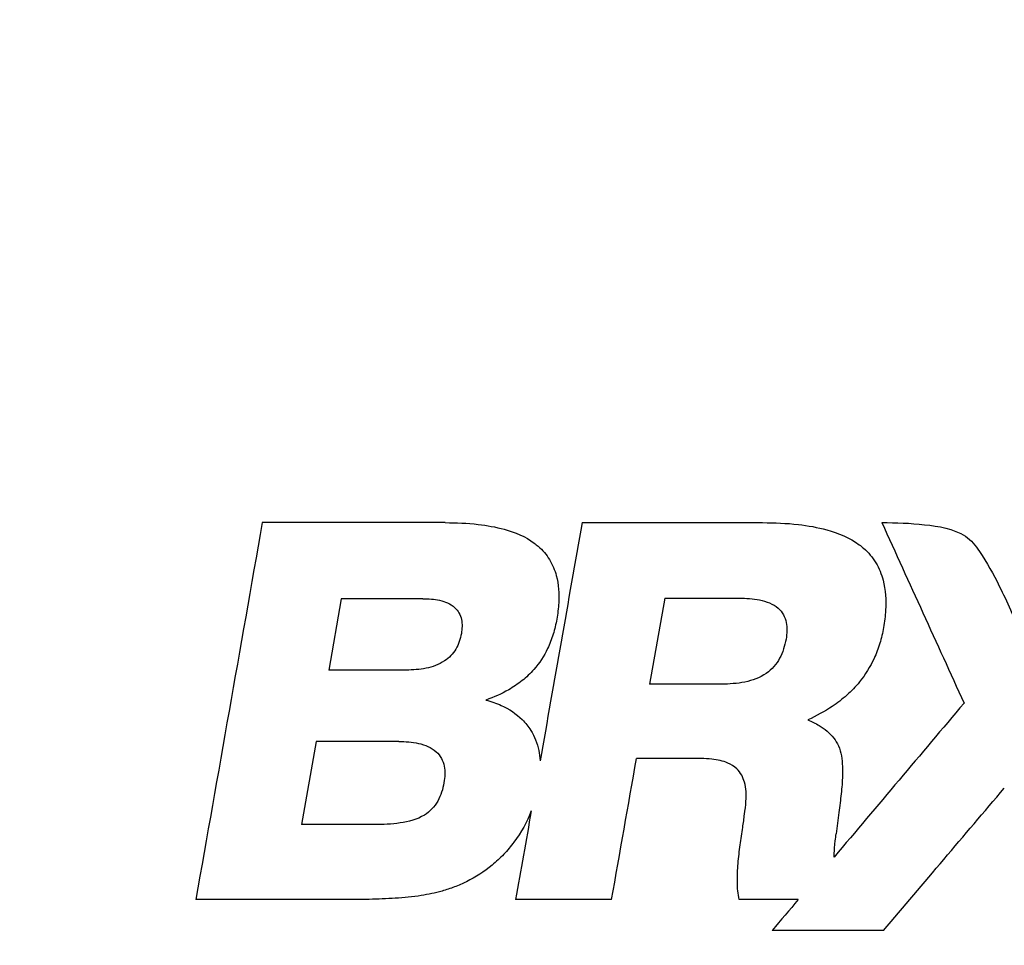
# Model space of a CAD drawing. Extents: x 909.4 to 931.4, y -8.5 to 8.5.
# Tile 10 of 31: x 920.69 to 921.199, y -1.521 to -1.043. Entities that reach past the tile are written whole.
import ezdxf

# ---------------------------------------------------------------- set-up
doc = ezdxf.new("R2010")
doc.units = 0
doc.header["$LTSCALE"] = 4
doc.header["$MEASUREMENT"] = 0
doc.layers.get('0').update_dxf_attribs({"linetype": 'CONTINUOUS'})
doc.layers.get('DEFPOINTS').update_dxf_attribs({"linetype": 'CONTINUOUS'})
doc.layers.add('DIMENSIONS', color=140, linetype='CONTINUOUS')
doc.styles.get("Standard").update_dxf_attribs({"font": 'romans.shx'})
doc.dimstyles.get("Standard").update_dxf_attribs({"dimtxt": 0.1875, "dimasz": 0.25, "dimexe": 0.0625, "dimexo": 0.0625, "dimgap": 0.0625, "dimtad": 0, "dimtih": 1, "dimtoh": 1, "dimzin": 0, "dimdsep": 46, "dimtxsty": 'Standard', "dimcen": 0, "dimadec": 0, "dimazin": 0, "dimtfac": 1, "dimtofl": 0, "dimtmove": 0, "dimatfit": 3, "dimfxl": 0, "dimtolj": 1, "dimtzin": 0, "dimarcsym": 0})

# ---------------------------------------------------------------- blocks, each defined once
blk = doc.blocks.new('*D3')
at = {"layer": 'DEFPOINTS', "color": 0}
for p in [(921.52455, 0.68985), (920.54081, -3.55627), (923.71909, -3.55627)]:
    blk.add_point(p, dxfattribs=at)
at = {"layer": 'DIMENSIONS', "color": 0, "lineweight": -2}
for p, q in [((921.58705, 0.68985), (923.78159, 0.68985)), ((923.71909, 0.43985), (923.71909, -1.0716)), ((923.71909, -3.30627), (923.71909, -1.79482)), ((920.60331, -3.55627), (923.78159, -3.55627))]:
    blk.add_line(p, q, dxfattribs=at)
at = {"layer": 'DIMENSIONS', "color": 0}
for points in [[(923.67743, 0.43985), (923.76076, 0.43985), (923.71909, 0.68985)], [(923.67743, -3.30627), (923.76076, -3.30627), (923.71909, -3.55627)]]:
    blk.add_solid(points, dxfattribs=at)
at = {"layer": 'DIMENSIONS', "color": 0, "char_height": 0.1875, "attachment_point": 5}
for s, insert in [('\\A1;4.25', (923.71909, -1.27696)), ('\\A1;[107.9]', (923.71909, -1.63857))]:
    blk.add_mtext(s, dxfattribs=dict(at, insert=insert))

msp = doc.modelspace()

# ---------------------------------------------------------------- linework, layer by layer
for p, q in [((920.90964, -1.30263), (920.81501, -1.30263)), ((920.98038, -1.30263), (921.07368, -1.30263)), ((920.85586, -1.34194), (920.84935, -1.37886)), ((920.89807, -1.34194), (920.85586, -1.34194)), ((921.02312, -1.34167), (921.01528, -1.38613)), ((921.02312, -1.34167), (921.06163, -1.34167)), ((920.88945, -1.37886), (920.84935, -1.37886)), ((921.05247, -1.38613), (921.01528, -1.38613)), ((920.84284, -1.41578), (920.83525, -1.45879)), ((920.88558, -1.41578), (920.84284, -1.41578)), ((921.04184, -1.42464), (921.00849, -1.42464)), ((920.87297, -1.45879), (920.83525, -1.45879)), ((920.85687, -1.49756), (920.78064, -1.49756)), ((920.99563, -1.49756), (920.946, -1.49756)), ((921.09211, -1.49756), (921.06154, -1.49756)), ((921.1362, -1.51352), (921.07864, -1.51352))]:
    msp.add_line(p, q)
for points in [[(920.81501, -1.30263), (920.80356, -1.36761), (920.7921, -1.43258), (920.78064, -1.49756)], [(920.98038, -1.30263), (920.97314, -1.34369), (920.9659, -1.38475), (920.95866, -1.42581)], [(921.13536, -1.30263), (921.14952, -1.33373), (921.16369, -1.36483), (921.17786, -1.39594)], [(921.17786, -1.39594), (921.15546, -1.42248), (921.13307, -1.44901), (921.11068, -1.47555)], [(920.99563, -1.49756), (920.99992, -1.47326), (921.0042, -1.44895), (921.00849, -1.42464)], [(921.1362, -1.51352), (921.15703, -1.48899), (921.17786, -1.46445), (921.19869, -1.43992)], [(920.95409, -1.45167), (920.95191, -1.45741), (920.94887, -1.46289), (920.94516, -1.46779)], [(920.95409, -1.45167), (920.9514, -1.46697), (920.9487, -1.48226), (920.946, -1.49756)], [(921.09211, -1.49756), (921.08762, -1.50288), (921.08313, -1.5082), (921.07864, -1.51352)]]:
    msp.add_open_spline(points, degree=3)
for points, knots in [([(920.90964, -1.30263), (920.91531, -1.30263), (920.921, -1.30288), (920.92664, -1.30353), (920.93118, -1.30406), (920.9357, -1.30485), (920.9401, -1.30607), (920.9456, -1.3076), (920.95106, -1.30984), (920.95565, -1.31323), (920.95635, -1.31375), (920.95704, -1.31429), (920.9577, -1.31487)], [0, 0, 0, 0, 0.336383, 0.336383, 0.336383, 0.607174, 0.607174, 0.607174, 0.948631, 0.948631, 0.948631, 1, 1, 1, 1]), ([(921.07368, -1.30263), (921.07986, -1.30263), (921.08606, -1.3029), (921.0922, -1.30361), (921.09715, -1.30418), (921.10208, -1.30504), (921.10688, -1.30636), (921.11282, -1.30801), (921.11873, -1.31042), (921.1237, -1.31408), (921.12447, -1.31464), (921.12521, -1.31524), (921.12593, -1.31586)], [0, 0, 0, 0, 0.337229, 0.337229, 0.337229, 0.608821, 0.608821, 0.608821, 0.948521, 0.948521, 0.948521, 1, 1, 1, 1]), ([(921.13536, -1.30263), (921.14275, -1.30261), (921.15011, -1.30284), (921.16471, -1.30452), (921.17231, -1.3056), (921.17863, -1.30969)], [0, 0, 0, 0, 0.5, 0.5, 1, 1, 1, 1]), ([(921.17863, -1.30969), (921.18161, -1.31161), (921.18379, -1.31461), (921.18582, -1.31751), (921.18976, -1.32316), (921.193, -1.32928), (921.19608, -1.33543), (921.19812, -1.33951), (921.20006, -1.34364), (921.20195, -1.34779), (921.20289, -1.34987), (921.20382, -1.35195), (921.20474, -1.35404), (921.20567, -1.35613), (921.2064, -1.35832), (921.20758, -1.36027)], [0, 0, 0, 0, 0.182037, 0.182037, 0.182037, 0.534062, 0.534062, 0.534062, 0.766974, 0.766974, 0.766974, 0.883485, 0.883485, 0.883485, 1, 1, 1, 1]), ([(920.9577, -1.31487), (920.95996, -1.31684), (920.96195, -1.31917), (920.96352, -1.32173), (920.96508, -1.32429), (920.96625, -1.32712), (920.96702, -1.33002), (920.96823, -1.33458), (920.96853, -1.33941), (920.96827, -1.34412), (920.96811, -1.34693), (920.96776, -1.34974), (920.96727, -1.35252)], [0, 0, 0, 0, 0.221506, 0.221506, 0.221506, 0.442725, 0.442725, 0.442725, 0.792624, 0.792624, 0.792624, 1, 1, 1, 1]), ([(921.12593, -1.31586), (921.1284, -1.31801), (921.13057, -1.32057), (921.13226, -1.32337), (921.13396, -1.32617), (921.13521, -1.32927), (921.13603, -1.33243), (921.13733, -1.33746), (921.13762, -1.34277), (921.13731, -1.34795), (921.13713, -1.35094), (921.13675, -1.35393), (921.13623, -1.35689)], [0, 0, 0, 0, 0.222142, 0.222142, 0.222142, 0.443878, 0.443878, 0.443878, 0.797283, 0.797283, 0.797283, 1, 1, 1, 1]), ([(920.89807, -1.34194), (920.90098, -1.34194), (920.90391, -1.34214), (920.90952, -1.34343), (920.91229, -1.34452), (920.91447, -1.3465)], [0, 0, 0, 0, 0.5, 0.5, 1, 1, 1, 1]), ([(921.06163, -1.34167), (921.06517, -1.34167), (921.06872, -1.34189), (921.07565, -1.34334), (921.07907, -1.34455), (921.08175, -1.3469)], [0, 0, 0, 0, 0.5, 0.5, 1, 1, 1, 1]), ([(920.91447, -1.3465), (920.91628, -1.34814), (920.91748, -1.35034), (920.91848, -1.3551), (920.91835, -1.35754), (920.91793, -1.35993)], [0, 0, 0, 0, 0.5, 0.5, 1, 1, 1, 1]), ([(921.08175, -1.3469), (921.08393, -1.34881), (921.08535, -1.35143), (921.0865, -1.35712), (921.08632, -1.36), (921.08582, -1.36284)], [0, 0, 0, 0, 0.5, 0.5, 1, 1, 1, 1]), ([(920.96727, -1.35252), (920.96681, -1.35515), (920.9662, -1.35776), (920.96541, -1.36031), (920.96463, -1.36287), (920.96367, -1.36538), (920.96252, -1.36779), (920.96067, -1.37165), (920.9583, -1.37531), (920.95547, -1.37852)], [0, 0, 0, 0, 0.276582, 0.276582, 0.276582, 0.553542, 0.553542, 0.553542, 1, 1, 1, 1]), ([(921.13623, -1.35689), (921.13575, -1.35963), (921.13511, -1.36234), (921.13431, -1.36501), (921.1335, -1.36767), (921.13252, -1.37029), (921.13136, -1.37282), (921.12937, -1.37717), (921.12682, -1.3813), (921.1238, -1.38501)], [0, 0, 0, 0, 0.268093, 0.268093, 0.268093, 0.536418, 0.536418, 0.536418, 1, 1, 1, 1]), ([(920.91793, -1.35993), (920.91743, -1.36277), (920.91651, -1.36554), (920.91362, -1.37043), (920.9116, -1.37256), (920.9092, -1.37416)], [0, 0, 0, 0, 0.5, 0.5, 1, 1, 1, 1]), ([(921.08582, -1.36284), (921.08521, -1.36631), (921.08417, -1.36972), (921.08087, -1.37583), (921.07853, -1.37857), (921.07561, -1.38058)], [0, 0, 0, 0, 0.5, 0.5, 1, 1, 1, 1]), ([(920.9092, -1.37416), (920.90632, -1.37608), (920.90302, -1.37723), (920.89633, -1.37861), (920.89288, -1.37886), (920.88945, -1.37886)], [0, 0, 0, 0, 0.5, 0.5, 1, 1, 1, 1]), ([(920.95547, -1.37852), (920.95362, -1.38063), (920.95157, -1.38257), (920.94938, -1.38431), (920.94719, -1.38606), (920.94485, -1.38763), (920.94242, -1.38902), (920.93868, -1.39116), (920.93471, -1.39291), (920.93065, -1.39434)], [0, 0, 0, 0, 0.282819, 0.282819, 0.282819, 0.565175, 0.565175, 0.565175, 1, 1, 1, 1]), ([(921.07561, -1.38058), (921.07226, -1.38289), (921.06847, -1.38421), (921.06056, -1.38585), (921.05651, -1.38613), (921.05247, -1.38613)], [0, 0, 0, 0, 0.5, 0.5, 1, 1, 1, 1]), ([(921.1238, -1.38501), (921.1218, -1.38746), (921.11959, -1.38974), (921.11722, -1.39184), (921.11486, -1.39394), (921.11235, -1.39586), (921.10973, -1.39762), (921.10573, -1.40031), (921.10148, -1.40264), (921.09711, -1.40466)], [0, 0, 0, 0, 0.283804, 0.283804, 0.283804, 0.567145, 0.567145, 0.567145, 1, 1, 1, 1]), ([(920.93065, -1.39434), (920.93335, -1.39507), (920.93602, -1.39598), (920.93857, -1.39714), (920.94254, -1.39893), (920.94633, -1.40137), (920.94941, -1.40446), (920.95109, -1.40613), (920.95258, -1.40801), (920.95382, -1.41002)], [0, 0, 0, 0, 0.292423, 0.292423, 0.292423, 0.753079, 0.753079, 0.753079, 1, 1, 1, 1]), ([(921.09711, -1.40466), (921.09911, -1.40548), (921.10106, -1.40642), (921.10292, -1.40753), (921.10577, -1.40923), (921.10846, -1.41138), (921.11049, -1.414), (921.11144, -1.41522), (921.11225, -1.41655), (921.11289, -1.41796)], [0, 0, 0, 0, 0.306134, 0.306134, 0.306134, 0.782129, 0.782129, 0.782129, 1, 1, 1, 1]), ([(920.95382, -1.41002), (920.95576, -1.41318), (920.95717, -1.41673), (920.95795, -1.42036), (920.95834, -1.42215), (920.95857, -1.42398), (920.95866, -1.42581)], [0, 0, 0, 0, 0.671732, 0.671732, 0.671732, 1, 1, 1, 1]), ([(920.88558, -1.41578), (920.88901, -1.41578), (920.89245, -1.41602), (920.89915, -1.41753), (920.90239, -1.4188), (920.90495, -1.42114)], [0, 0, 0, 0, 0.5, 0.5, 1, 1, 1, 1]), ([(921.11289, -1.41796), (921.1144, -1.42129), (921.11483, -1.42509), (921.11499, -1.42874), (921.11512, -1.43187), (921.11501, -1.435), (921.11478, -1.43812), (921.11455, -1.44127), (921.1142, -1.44441), (921.11376, -1.44754)], [0, 0, 0, 0, 0.370401, 0.370401, 0.370401, 0.683833, 0.683833, 0.683833, 1, 1, 1, 1]), ([(920.90495, -1.42114), (920.90709, -1.42309), (920.90848, -1.42571), (920.90962, -1.43137), (920.90945, -1.43425), (920.90895, -1.43708)], [0, 0, 0, 0, 0.5, 0.5, 1, 1, 1, 1]), ([(921.06036, -1.42994), (921.05903, -1.42867), (921.05742, -1.42768), (921.05573, -1.42695), (921.05315, -1.42583), (921.05032, -1.42525), (921.04752, -1.42494), (921.04564, -1.42473), (921.04374, -1.42464), (921.04184, -1.42464)], [0, 0, 0, 0, 0.280541, 0.280541, 0.280541, 0.711707, 0.711707, 0.711707, 1, 1, 1, 1]), ([(921.06509, -1.44661), (921.06533, -1.44337), (921.06522, -1.44002), (921.06435, -1.43689), (921.06401, -1.43563), (921.06353, -1.4344), (921.0629, -1.43326), (921.06223, -1.43204), (921.06137, -1.4309), (921.06036, -1.42994)], [0, 0, 0, 0, 0.549262, 0.549262, 0.549262, 0.766392, 0.766392, 0.766392, 1, 1, 1, 1]), ([(920.90895, -1.43708), (920.90837, -1.44041), (920.90739, -1.44361), (920.90408, -1.44951), (920.90174, -1.45204), (920.89886, -1.45382)], [0, 0, 0, 0, 0.5, 0.5, 1, 1, 1, 1]), ([(921.06216, -1.46924), (921.0626, -1.46624), (921.06304, -1.46324), (921.06345, -1.46024), (921.06377, -1.45797), (921.06408, -1.45571), (921.06436, -1.45344), (921.06465, -1.45117), (921.06495, -1.4489), (921.06509, -1.44661)], [0, 0, 0, 0, 0.398493, 0.398493, 0.398493, 0.699149, 0.699149, 0.699149, 1, 1, 1, 1]), ([(921.11376, -1.44754), (921.11358, -1.44922), (921.11338, -1.4509), (921.11317, -1.45258), (921.11295, -1.45441), (921.11271, -1.45624), (921.11247, -1.45807), (921.11223, -1.45989), (921.11198, -1.46172), (921.11173, -1.46355)], [0, 0, 0, 0, 0.314428, 0.314428, 0.314428, 0.657206, 0.657206, 0.657206, 1, 1, 1, 1]), ([(920.89886, -1.45382), (920.89503, -1.45619), (920.89067, -1.45724), (920.88188, -1.45858), (920.87742, -1.45879), (920.87297, -1.45879)], [0, 0, 0, 0, 0.5, 0.5, 1, 1, 1, 1]), ([(921.11068, -1.47555), (921.11069, -1.47505), (921.11072, -1.47404), (921.11083, -1.47204), (921.11099, -1.46973), (921.11129, -1.46673), (921.11157, -1.46474), (921.11173, -1.46355)], [0, 0, 0, 0, 0.124952, 0.249948, 0.500005, 0.700059, 1, 1, 1, 1]), ([(920.94516, -1.46779), (920.94352, -1.46999), (920.94175, -1.47211), (920.93986, -1.47411), (920.93797, -1.47612), (920.93596, -1.478), (920.93384, -1.47975), (920.92978, -1.4831), (920.92529, -1.48597), (920.92057, -1.4883)], [0, 0, 0, 0, 0.254938, 0.254938, 0.254938, 0.509952, 0.509952, 0.509952, 1, 1, 1, 1]), ([(921.06154, -1.49756), (921.06095, -1.49457), (921.06072, -1.49151), (921.06067, -1.48846), (921.06062, -1.48526), (921.06077, -1.48205), (921.06103, -1.47886), (921.0613, -1.47564), (921.06169, -1.47243), (921.06216, -1.46924)], [0, 0, 0, 0, 0.321868, 0.321868, 0.321868, 0.659753, 0.659753, 0.659753, 1, 1, 1, 1]), ([(920.92057, -1.4883), (920.91855, -1.48931), (920.91648, -1.49021), (920.91437, -1.49101), (920.91226, -1.49181), (920.91012, -1.49251), (920.90795, -1.49312), (920.90442, -1.49411), (920.90083, -1.49487), (920.89721, -1.49544)], [0, 0, 0, 0, 0.275817, 0.275817, 0.275817, 0.55147, 0.55147, 0.55147, 1, 1, 1, 1]), ([(920.89721, -1.49544), (920.89276, -1.49615), (920.88826, -1.49655), (920.88376, -1.49684), (920.87929, -1.49713), (920.87481, -1.4973), (920.87033, -1.49741), (920.86584, -1.49752), (920.86136, -1.49756), (920.85687, -1.49756)], [0, 0, 0, 0, 0.334519, 0.334519, 0.334519, 0.667075, 0.667075, 0.667075, 1, 1, 1, 1])]:
    msp.add_open_spline(points, degree=3, knots=knots)

# ---------------------------------------------------------------- dimensions: what is measured, and where the dimension line sits
at = {"layer": 'DIMENSIONS'}
dim = msp.add_linear_dim(base=(923.71909, -3.55627), p1=(921.52455, 0.68985), p2=(920.54081, -3.55627), angle=90, dimstyle='Standard', override={"dimpost": '\\X'}, dxfattribs=at)
dim.commit()
dim.dimension.update_dxf_attribs({"geometry": '*D3', "text_midpoint": (923.71909, -1.43321)})

doc.saveas('drawing.dxf')
